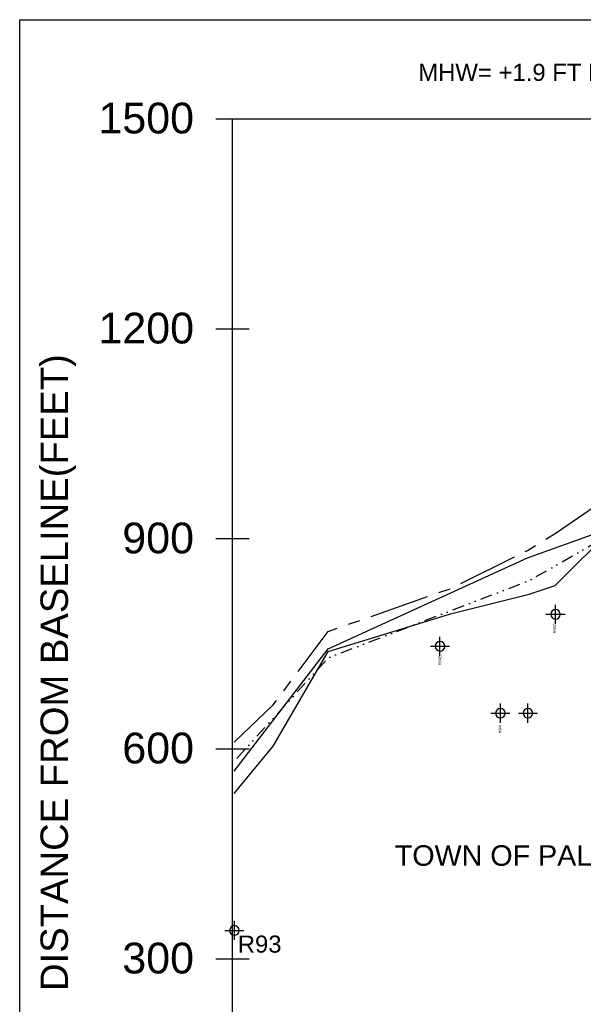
# Model space of a CAD drawing. Extents: x 1000 to 25232, y -105 to 18928.
# Tile 2 of 5: x 1000 to 5121, y 3505 to 10705. Entities that reach past the tile are written whole.
import ezdxf

# ---------------------------------------------------------------- set-up
doc = ezdxf.new("R2010")
doc.units = 0
doc.header["$LTSCALE"] = 175
doc.header["$MEASUREMENT"] = 0
doc.linetypes.add('CENTERX2', pattern=[4, 2.5, -0.5, 0.5, -0.5])
doc.linetypes.add('DIVIDE', pattern=[1.25, 0.5, -0.25, 0, -0.25, 0, -0.25])
for name, color, linetype in [('2004-04-CPE-MHW-12MOS', 5, 'DIVIDE'), ('2005-12-CPE-MHW-PRE-F', 7, 'CONTINUOUS'), ('2006-04-CPE-MHW-POST-F', 3, 'CENTERX2'), ('2006-08-CPE-MHW3MOS', 6, 'CONTINUOUS'), ('DEP-MONUMENTS', 7, 'CONTINUOUS'), ('LABELS-GENERAL', 7, 'CONTINUOUS'), ('MIDTOWN-MONUMENTS', 7, 'CONTINUOUS'), ('SIGNATURE', 7, 'CONTINUOUS')]:
    doc.layers.add(name, color=color, linetype=linetype)
doc.styles.add('STYLE1', font='ARIAL.TTF')

msp = doc.modelspace()

# ---------------------------------------------------------------- linework, layer by layer
at = {"layer": '2004-04-CPE-MHW-12MOS', "color": 5, "linetype": 'DIVIDE', "flags": 128}
msp.add_lwpolyline([(2587, 5303), (3258, 6040), (4730, 6605), (5347, 6960), (5886, 6960), (6371, 7324), (7335, 7145), (8275, 7140), (9028, 6900), (10043, 6503), (10902, 5840), (11797, 5303), (12703, 4341), (13813, 3767)], dxfattribs=at)
at = {"layer": '2005-12-CPE-MHW-PRE-F', "flags": 128}
msp.add_lwpolyline([(2567, 5045), (2854, 5392), (3255, 6084), (4151, 6360), (4726, 6503), (4916, 6567), (5344, 6995), (5883, 7268), (6368, 7241), (6860, 7240), (7332, 6994), (7736, 6969), (8272, 6612), (8661, 6336), (9060, 6076), (9561, 6116), (10040, 6144), (10348, 6159), (10902, 5751), (11783, 5043), (12702, 4242), (13799, 3573)], dxfattribs=at)
at = {"layer": '2006-04-CPE-MHW-POST-F', "flags": 128}
msp.add_lwpolyline([(2567, 5421), (2854, 5694), (3255, 6231), (4151, 6545), (4714, 6824), (4916, 6948), (5344, 7242), (5883, 7397), (6368, 7504), (6860, 7488), (7332, 7495), (7736, 7501), (8272, 7350), (8661, 7275), (9018, 7076), (9561, 6711), (10040, 6338), (10348, 5975), (10911, 5575), (11780, 4972), (12704, 4277), (13795, 3511)], dxfattribs=at)
at = {"layer": '2006-08-CPE-MHW3MOS', "flags": 128}
msp.add_lwpolyline([(2567, 5210), (3255, 6105), (4714, 6769), (5344, 6997), (6368, 7553), (7332, 7451), (8272, 7234), (9025, 6902), (10040, 6467), (10911, 5788), (11783, 5026), (12703, 4249), (13797, 3542)], dxfattribs=at)
at = {"layer": 'DEP-MONUMENTS', "color": 7, "linetype": 'Continuous'}
for p, q in [((4716, 5564), (4716, 5704)), ((4646, 5634), (4786, 5634)), ((2570, 3975), (2570, 4115)), ((2500, 4045), (2640, 4045))]:
    msp.add_line(p, q, dxfattribs=at)
for centre in [(4716, 5634), (2570, 4045)]:
    msp.add_arc(centre, 35, 0, 359, dxfattribs=at)
at = {"layer": 'LABELS-GENERAL', "color": 7, "linetype": 'Continuous'}
for p, q in [((2433, 9981), (2677, 9981)), ((2555, 9981), (13826, 9981)), ((2555, 2303), (2555, 9981)), ((2433, 8445), (2677, 8445)), ((2433, 6910), (2677, 6910)), ((2433, 5374), (2677, 5374)), ((2433, 3838), (2677, 3838))]:
    msp.add_line(p, q, dxfattribs=at)
at = {"layer": 'MIDTOWN-MONUMENTS', "color": 1, "linetype": 'Continuous'}
for p, q in [((4918, 6287), (4918, 6427)), ((4848, 6357), (4988, 6357)), ((4073, 6053), (4073, 6193)), ((4003, 6123), (4143, 6123)), ((4515, 5564), (4515, 5704)), ((4445, 5634), (4585, 5634))]:
    msp.add_line(p, q, dxfattribs=at)
for centre in [(4918, 6357), (4073, 6123), (4515, 5634)]:
    msp.add_arc(centre, 35, 0, 359, dxfattribs=at)
at = {"layer": 'SIGNATURE', "color": 7, "linetype": 'Continuous'}
msp.add_line((999.9, 10705), (14897.7, 10705), dxfattribs=at)
msp.add_lwpolyline([(999.9, -105.4), (999.9, 10705)], dxfattribs=at)

# ---------------------------------------------------------------- texts
at = {"layer": 'DEP-MONUMENTS', "color": 7, "linetype": 'Continuous', "style": 'STYLE1'}
msp.add_text('R93', height=125, dxfattribs=at).set_placement((2594.3, 3882.4))
at = {"layer": 'LABELS-GENERAL', "color": 7, "linetype": 'Continuous', "style": 'STYLE1'}
for s, height, p in [('MHW= +1.9 FT NGVD        BASE ORGIN:  N=868100   E=814800 (NAD27/79)   0.0 DEG. FR. NORTH', 125, (3914.1, 10257.3)), ('1500', 225, (1575.5, 9873.2)), ('1200', 225, (1575.5, 8337.2)), ('  900', 225, (1575.5, 6802.2)), ('  600', 225, (1575.5, 5266.2)), ('TOWN OF PALM BEACH', 150, (3742.9, 4517.8)), ('  300', 225, (1575.5, 3730.2))]:
    msp.add_text(s, height=height, dxfattribs=at).set_placement(p)
msp.add_text('DISTANCE FROM BASELINE(FEET)', height=200, rotation=90, dxfattribs=at).set_placement((1352.3, 3602))
at = {"layer": 'MIDTOWN-MONUMENTS', "color": 7, "linetype": 'Continuous', "style": 'STYLE1'}
for s, p in [('R95C', (4922.2, 6217.7)), ('R94E', (4081.8, 5984.9)), ('R94I', (4521, 5486.7))]:
    msp.add_text(s, height=20, rotation=90, dxfattribs=at).set_placement(p)

doc.saveas('drawing.dxf')
